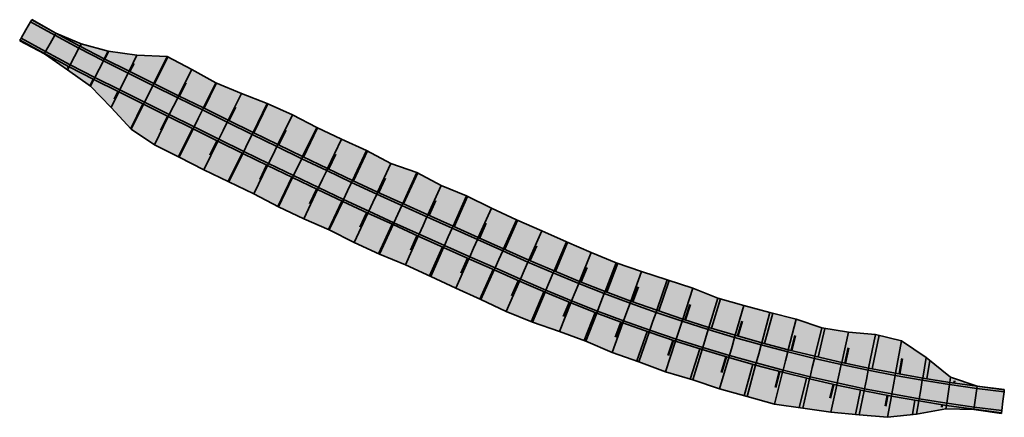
# Model space of a CAD drawing. Header units: metres. Extents: x 202823 to 203392, y 395713 to 395837.
# Tile 1 of 5: x 202823 to 203001, y 395765 to 395837. Entities that reach past the tile are written whole.
import ezdxf

# ---------------------------------------------------------------- set-up
doc = ezdxf.new("R2010")
doc.units = ezdxf.units.M
doc.layers.add('C3D-CORRIDOR', color=7, linetype='Continuous')
for name, color, linetype, lineweight in [('N-WA-GR-GRAS-V', 61, 'Continuous', 18), ('N-WA-GW-AFWERKEN_INZAAIEN-G', 60, 'Continuous', 35), ('N-WA-GW-DIJK_KRUIN_BINNEN-G', 90, 'Continuous', 35), ('N-WA-GW-DIJK_KRUIN_BUITEN-G', 90, 'Continuous', 35), ('N-WA-GW-DIJK_TEEN_BINNEN-G', 90, 'Continuous', 35), ('N-WA-GW-DIJK_TEEN_BUITEN-G', 90, 'Continuous', 35), ('N-WA-VH-VERHARDING_ASFALT-G', 252, 'Continuous', 35), ('N-WA-VH-VERHARDING_ASFALT-V', 252, 'Continuous', 18), ('N-WA-VH-VERHARDING_GRASBETONSTEEN-G', 102, 'Continuous', 35), ('N-WA-VH-VERHARDING_GRASBETONSTEEN-V', 75, 'Continuous', 18)]:
    doc.layers.add(name, color=color, linetype=linetype, lineweight=lineweight)

# ---------------------------------------------------------------- blocks, each defined once
blk = doc.blocks.new('*U104')
at = {"layer": 'N-WA-GR-GRAS-V', "linetype": 'Continuous', "lineweight": 18}
for points in [[(202825.27, 395837.2), (202829.61, 395834.78), (202834.2, 395832.85), (202839.07, 395831.49), (202844.25, 395830.76), (202849.73, 395830.56), (202854.15, 395828.22), (202858.54, 395825.8), (202863.15, 395823.86), (202867.81, 395822.03), (202872.34, 395820), (202876.75, 395817.73), (202881.22, 395815.59), (202885.76, 395813.57), (202890.14, 395811.23), (202894.84, 395809.59), (202899.22, 395807.24), (202903.82, 395805.34), (202908.31, 395803.14), (202912.84, 395801), (202917.39, 395799.01), (202921.85, 395797.05), (202926.31, 395795.09), (202930.83, 395793.28), (202935.43, 395791.66), (202940.06, 395790.16), (202944.71, 395788.7), (202949.24, 395786.89), (202953.93, 395785.56), (202958.63, 395784.29), (202963.34, 395783.05), (202967.98, 395781.51), (202972.8, 395780.7), (202977.69, 395780.31), (202982.42, 395779.16), (202986.84, 395776.12), (202991.27, 395772.61), (202996.05, 395770.99), (203000.97, 395770.34), (203000.97, 395770.32), (202996.04, 395770.94), (202991.12, 395771.64), (202986.22, 395772.42), (202981.33, 395773.28), (202976.46, 395774.23), (202971.6, 395775.25), (202966.76, 395776.36), (202961.94, 395777.55), (202957.14, 395778.81), (202952.36, 395780.16), (202947.6, 395781.59), (202942.87, 395783.09), (202938.17, 395784.68), (202933.49, 395786.34), (202928.84, 395788.08), (202924.22, 395789.9), (202919.63, 395791.79), (202915.07, 395793.76), (202910.51, 395795.79), (202905.94, 395797.83), (202901.38, 395799.87), (202896.82, 395801.91), (202892.28, 395803.97), (202887.74, 395806.05), (202883.22, 395808.16), (202878.71, 395810.28), (202874.2, 395812.44), (202869.71, 395814.61), (202865.23, 395816.8), (202860.76, 395819.02), (202856.27, 395821.24), (202851.79, 395823.46), (202847.31, 395825.68), (202842.83, 395827.9), (202838.37, 395830.12), (202833.96, 395832.4), (202829.59, 395834.75), (202825.25, 395837.17), (202825.27, 395837.2)], [(202823.17, 395833.52), (202827.57, 395831.06), (202832, 395828.68), (202836.48, 395826.37), (202840.97, 395824.13), (202845.45, 395821.92), (202849.93, 395819.7), (202854.41, 395817.48), (202858.89, 395815.26), (202863.38, 395813.04), (202867.87, 395810.83), (202872.38, 395808.65), (202876.91, 395806.49), (202881.44, 395804.35), (202885.98, 395802.24), (202890.53, 395800.15), (202895.1, 395798.08), (202899.67, 395796.03), (202904.23, 395793.99), (202908.8, 395791.96), (202913.37, 395789.92), (202917.99, 395787.92), (202922.65, 395786), (202927.33, 395784.16), (202932.05, 395782.39), (202936.79, 395780.71), (202941.57, 395779.1), (202946.36, 395777.57), (202951.19, 395776.13), (202956.03, 395774.76), (202960.9, 395773.48), (202965.79, 395772.27), (202970.7, 395771.15), (202975.62, 395770.11), (202980.57, 395769.15), (202985.53, 395768.28), (202990.5, 395767.49), (202995.48, 395766.78), (203000.48, 395766.15), (203000.46, 395766.03), (202995.48, 395766.77), (202990.4, 395766.86), (202985.13, 395765.91), (202979.86, 395765.33), (202974.74, 395765.76), (202969.62, 395766.25), (202964.54, 395766.99), (202959.43, 395767.7), (202954.48, 395769.07), (202949.54, 395770.48), (202944.67, 395772.09), (202939.76, 395773.58), (202934.95, 395775.38), (202930.09, 395777.02), (202925.39, 395779.1), (202920.58, 395780.86), (202915.7, 395782.5), (202910.97, 395784.48), (202906.42, 395786.63), (202901.85, 395788.66), (202897.33, 395790.79), (202892.77, 395792.91), (202888.09, 395794.79), (202883.53, 395796.95), (202879.02, 395799.19), (202874.4, 395801.21), (202869.85, 395803.38), (202865.38, 395805.71), (202860.85, 395807.92), (202856.33, 395810.08), (202851.88, 395812.37), (202847.41, 395814.6), (202843.23, 395817.43), (202839.58, 395821.34), (202835.87, 395825.16), (202831.71, 395828.13), (202827.54, 395831.01), (202823.08, 395833.35), (202823.17, 395833.52)]]:
    blk.add_hatch(color=61, dxfattribs=at).paths.add_polyline_path(points, flags=0)
at = {"layer": 'N-WA-VH-VERHARDING_ASFALT-V', "linetype": 'Continuous', "lineweight": 18}
for points in [[(202825.06, 395836.82), (202829.4, 395834.4), (202833.77, 395832.04), (202838.19, 395829.76), (202842.66, 395827.54), (202847.14, 395825.32), (202851.62, 395823.1), (202856.1, 395820.88), (202860.58, 395818.66), (202865.06, 395816.45), (202869.54, 395814.25), (202874.03, 395812.07), (202878.54, 395809.92), (202883.05, 395807.79), (202887.58, 395805.69), (202892.11, 395803.6), (202896.66, 395801.54), (202901.22, 395799.5), (202905.78, 395797.47), (202910.35, 395795.43), (202914.91, 395793.39), (202919.47, 395791.42), (202924.07, 395789.53), (202928.69, 395787.71), (202933.35, 395785.96), (202938.04, 395784.3), (202942.75, 395782.71), (202947.49, 395781.21), (202952.25, 395779.78), (202957.03, 395778.43), (202961.84, 395777.16), (202966.67, 395775.97), (202971.51, 395774.86), (202976.38, 395773.84), (202981.26, 395772.89), (202986.15, 395772.03), (202991.06, 395771.24), (202995.99, 395770.54), (203000.92, 395769.93), (203000.72, 395768.24), (202995.76, 395768.86), (202990.81, 395769.56), (202985.87, 395770.35), (202980.95, 395771.22), (202976.04, 395772.17), (202971.15, 395773.2), (202966.27, 395774.32), (202961.42, 395775.51), (202956.59, 395776.79), (202951.77, 395778.14), (202946.98, 395779.58), (202942.22, 395781.1), (202937.48, 395782.69), (202932.77, 395784.37), (202928.09, 395786.12), (202923.43, 395787.95), (202918.81, 395789.86), (202914.22, 395791.84), (202909.65, 395793.88), (202905.09, 395795.91), (202900.52, 395797.95), (202895.96, 395799.99), (202891.41, 395802.06), (202886.86, 395804.14), (202882.33, 395806.25), (202877.81, 395808.39), (202873.29, 395810.54), (202868.79, 395812.72), (202864.3, 395814.92), (202859.82, 395817.14), (202855.34, 395819.36), (202850.86, 395821.58), (202846.38, 395823.8), (202841.9, 395826.02), (202837.43, 395828.25), (202832.98, 395830.54), (202828.58, 395832.91), (202824.21, 395835.35), (202825.06, 395836.82)], [(202824.21, 395835.35), (202828.58, 395832.91), (202832.98, 395830.54), (202837.43, 395828.25), (202841.9, 395826.02), (202846.38, 395823.8), (202850.86, 395821.58), (202855.34, 395819.36), (202859.82, 395817.14), (202864.3, 395814.92), (202868.79, 395812.72), (202873.29, 395810.54), (202877.81, 395808.39), (202882.33, 395806.25), (202886.86, 395804.14), (202891.41, 395802.06), (202895.96, 395799.99), (202900.52, 395797.95), (202905.09, 395795.91), (202909.65, 395793.88), (202914.22, 395791.84), (202918.81, 395789.86), (202923.43, 395787.95), (202928.09, 395786.12), (202932.77, 395784.37), (202937.48, 395782.69), (202942.22, 395781.1), (202946.98, 395779.58), (202951.77, 395778.14), (202956.59, 395776.79), (202961.42, 395775.51), (202966.27, 395774.32), (202971.15, 395773.2), (202976.04, 395772.17), (202980.95, 395771.22), (202985.87, 395770.35), (202990.81, 395769.56), (202995.76, 395768.86), (203000.72, 395768.24), (203000.52, 395766.55), (202995.54, 395767.17), (202990.56, 395767.88), (202985.59, 395768.67), (202980.64, 395769.55), (202975.7, 395770.5), (202970.78, 395771.54), (202965.88, 395772.66), (202961, 395773.87), (202956.14, 395775.15), (202951.3, 395776.51), (202946.48, 395777.96), (202941.69, 395779.48), (202936.92, 395781.09), (202932.19, 395782.77), (202927.48, 395784.53), (202922.8, 395786.37), (202918.15, 395788.29), (202913.53, 395790.28), (202908.96, 395792.32), (202904.4, 395794.36), (202899.83, 395796.4), (202895.26, 395798.44), (202890.7, 395800.51), (202886.15, 395802.6), (202881.61, 395804.72), (202877.08, 395806.85), (202872.56, 395809.01), (202868.05, 395811.19), (202863.55, 395813.4), (202859.07, 395815.62), (202854.59, 395817.83), (202850.11, 395820.05), (202845.63, 395822.27), (202841.15, 395824.49), (202836.66, 395826.73), (202832.19, 395829.03), (202827.76, 395831.42), (202823.37, 395833.87), (202824.21, 395835.35)]]:
    blk.add_hatch(color=252, dxfattribs=at).paths.add_polyline_path(points, flags=0)
at = {"layer": 'N-WA-VH-VERHARDING_GRASBETONSTEEN-V', "linetype": 'Continuous', "lineweight": 18}
for points in [[(202825.25, 395837.17), (202829.59, 395834.75), (202833.96, 395832.4), (202838.37, 395830.12), (202842.83, 395827.9), (202847.31, 395825.68), (202851.79, 395823.46), (202856.27, 395821.24), (202860.76, 395819.02), (202865.23, 395816.8), (202869.71, 395814.61), (202874.2, 395812.44), (202878.71, 395810.28), (202883.22, 395808.16), (202887.74, 395806.05), (202892.28, 395803.97), (202896.82, 395801.91), (202901.38, 395799.87), (202905.94, 395797.83), (202910.51, 395795.79), (202915.07, 395793.76), (202919.63, 395791.79), (202924.22, 395789.9), (202928.84, 395788.08), (202933.49, 395786.34), (202938.17, 395784.68), (202942.87, 395783.09), (202947.6, 395781.59), (202952.36, 395780.16), (202957.14, 395778.81), (202961.94, 395777.55), (202966.76, 395776.36), (202971.6, 395775.25), (202976.46, 395774.23), (202981.33, 395773.28), (202986.22, 395772.42), (202991.12, 395771.64), (202996.04, 395770.94), (203000.97, 395770.32), (203000.92, 395769.93), (202995.99, 395770.54), (202991.06, 395771.24), (202986.15, 395772.03), (202981.26, 395772.89), (202976.38, 395773.84), (202971.51, 395774.86), (202966.67, 395775.97), (202961.84, 395777.16), (202957.03, 395778.43), (202952.25, 395779.78), (202947.49, 395781.21), (202942.75, 395782.71), (202938.04, 395784.3), (202933.35, 395785.96), (202928.69, 395787.71), (202924.07, 395789.53), (202919.47, 395791.42), (202914.91, 395793.39), (202910.35, 395795.43), (202905.78, 395797.47), (202901.22, 395799.5), (202896.66, 395801.54), (202892.11, 395803.6), (202887.58, 395805.69), (202883.05, 395807.79), (202878.54, 395809.92), (202874.03, 395812.07), (202869.54, 395814.25), (202865.06, 395816.45), (202860.58, 395818.66), (202856.1, 395820.88), (202851.62, 395823.1), (202847.14, 395825.32), (202842.66, 395827.54), (202838.19, 395829.76), (202833.77, 395832.04), (202829.4, 395834.4), (202825.06, 395836.82), (202825.25, 395837.17)], [(202823.37, 395833.87), (202827.76, 395831.42), (202832.19, 395829.03), (202836.66, 395826.73), (202841.15, 395824.49), (202845.63, 395822.27), (202850.11, 395820.05), (202854.59, 395817.83), (202859.07, 395815.62), (202863.55, 395813.4), (202868.05, 395811.19), (202872.56, 395809.01), (202877.08, 395806.85), (202881.61, 395804.72), (202886.15, 395802.6), (202890.7, 395800.51), (202895.26, 395798.44), (202899.83, 395796.4), (202904.4, 395794.36), (202908.96, 395792.32), (202913.53, 395790.28), (202918.15, 395788.29), (202922.8, 395786.37), (202927.48, 395784.53), (202932.19, 395782.77), (202936.92, 395781.09), (202941.69, 395779.48), (202946.48, 395777.96), (202951.3, 395776.51), (202956.14, 395775.15), (202961, 395773.87), (202965.88, 395772.66), (202970.78, 395771.54), (202975.7, 395770.5), (202980.64, 395769.55), (202985.59, 395768.67), (202990.56, 395767.88), (202995.54, 395767.17), (203000.52, 395766.55), (203000.48, 395766.15), (202995.48, 395766.78), (202990.5, 395767.49), (202985.53, 395768.28), (202980.57, 395769.15), (202975.62, 395770.11), (202970.7, 395771.15), (202965.79, 395772.27), (202960.9, 395773.48), (202956.03, 395774.76), (202951.19, 395776.13), (202946.36, 395777.57), (202941.57, 395779.1), (202936.79, 395780.71), (202932.05, 395782.39), (202927.33, 395784.16), (202922.65, 395786), (202917.99, 395787.92), (202913.37, 395789.92), (202908.8, 395791.96), (202904.23, 395793.99), (202899.67, 395796.03), (202895.1, 395798.08), (202890.53, 395800.15), (202885.98, 395802.24), (202881.44, 395804.35), (202876.91, 395806.49), (202872.38, 395808.65), (202867.87, 395810.83), (202863.38, 395813.04), (202858.89, 395815.26), (202854.41, 395817.48), (202849.93, 395819.7), (202845.45, 395821.92), (202840.97, 395824.13), (202836.48, 395826.37), (202832, 395828.68), (202827.57, 395831.06), (202823.17, 395833.52), (202823.37, 395833.87)]]:
    blk.add_hatch(color=75, dxfattribs=at).paths.add_polyline_path(points, flags=0)
at = {"layer": 'C3D-CORRIDOR', "color": 7, "linetype": 'Continuous', "lineweight": 50}
for p, q in [((202825.25, 395837.17, 14.06), (202825.26, 395837.18, 14.05)), ((202823.17, 395833.52, 14.06), (202823.13, 395833.44, 14.02)), ((202834.02, 395832.36, 14.06), (202834.15, 395832.6, 13.97)), ((202842.94, 395827.84, 14.05), (202843.67, 395829.3, 13.51)), ((202831.94, 395828.71, 14.06), (202831.8, 395828.44, 13.96)), ((202851.9, 395823.41, 14.05), (202853.08, 395825.78, 13.17)), ((202840.86, 395824.19, 14.05), (202840.18, 395822.81, 13.54)), ((202860.86, 395818.97, 14.05), (202862.07, 395821.39, 13.14)), ((202849.82, 395819.75, 14.05), (202848.56, 395817.21, 13.1)), ((202869.84, 395814.55, 14.04), (202871.15, 395817.24, 13.04)), ((202858.78, 395815.31, 14.05), (202857.5, 395812.72, 13.08)), ((202878.85, 395810.22, 14.04), (202880.11, 395812.87, 13.06)), ((202867.75, 395810.89, 14.04), (202866.5, 395808.33, 13.09)), ((202887.91, 395805.98, 14.03), (202889.11, 395808.57, 13.08)), ((202876.76, 395806.56, 14.04), (202875.51, 395803.92, 13.06)), ((202897, 395801.83, 14.03), (202898.21, 395804.5, 13.05)), ((202885.82, 395802.31, 14.03), (202884.6, 395799.67, 13.06)), ((202906.13, 395797.75, 14.02), (202907.32, 395800.4, 13.05)), ((202894.91, 395798.16, 14.03), (202893.75, 395795.57, 13.08)), ((202915.27, 395793.68, 14.02), (202916.42, 395796.3, 13.06)), ((202904.04, 395794.08, 14.02), (202902.86, 395791.41, 13.05)), ((202924.48, 395789.79, 14.01), (202925.53, 395792.39, 13.08)), ((202913.18, 395790.01, 14.02), (202911.97, 395787.29, 13.03)), ((202933.82, 395786.22, 14.01), (202934.79, 395788.89, 13.06)), ((202922.39, 395786.11, 14.01), (202921.35, 395783.53, 13.09)), ((202943.28, 395782.96, 14), (202944.19, 395785.75, 13.03)), ((202952.84, 395780.03, 14), (202953.62, 395782.73, 13.06)), ((202931.72, 395782.52, 14.01), (202930.74, 395779.84, 13.06)), ((202941.16, 395779.24, 14), (202940.26, 395776.49, 13.04)), ((202962.49, 395777.41, 13.99), (202963.18, 395780.14, 13.06)), ((202972.22, 395775.12, 13.99), (202972.82, 395777.88, 13.05)), ((202950.71, 395776.27, 14), (202949.89, 395773.46, 13.02)), ((202982.03, 395773.16, 13.99), (202982.53, 395775.95, 13.04)), ((202960.36, 395773.62, 13.99), (202959.61, 395770.74, 13)), ((202970.08, 395771.29, 13.99), (202969.53, 395768.82, 13.15)), ((202991.89, 395771.53, 13.98), (202991.95, 395771.94, 13.84)), ((202979.88, 395769.29, 13.99), (202979.51, 395767.34, 13.32)), ((202989.73, 395767.61, 13.98), (202989.67, 395767.16, 13.83)), ((202999.63, 395766.15, 14.01), (202999.64, 395766.2, 14))]:
    blk.add_line(p, q, dxfattribs=at)
at = {"layer": 'C3D-CORRIDOR', "color": 7, "linetype": 'Continuous', "lineweight": 35}
for p, q in [((202829.64, 395834.77, 14.07), (202829.62, 395834.73, 14.06)), ((202827.51, 395831.02, 14.08), (202827.54, 395831.08, 14.06)), ((202838.47, 395830.07, 14.06), (202839.18, 395831.48, 13.53)), ((202847.42, 395825.62, 14.05), (202849.84, 395830.5, 12.24)), ((202836.38, 395826.42, 14.06), (202835.78, 395825.23, 13.61)), ((202856.38, 395821.19, 14.05), (202858.65, 395825.76, 12.35)), ((202845.34, 395821.97, 14.05), (202843.14, 395817.52, 12.4)), ((202865.35, 395816.75, 14.04), (202867.93, 395821.98, 12.1)), ((202854.3, 395817.53, 14.05), (202851.77, 395812.42, 12.15)), ((202874.34, 395812.37, 14.04), (202876.88, 395817.67, 12.08)), ((202863.26, 395813.09, 14.04), (202860.74, 395807.98, 12.14)), ((202883.37, 395808.09, 14.03), (202885.9, 395813.49, 12.04)), ((202892.45, 395803.89, 14.03), (202895.01, 395809.5, 11.97)), ((202872.25, 395808.71, 14.04), (202869.72, 395803.45, 12.09)), ((202881.29, 395804.42, 14.03), (202878.86, 395799.26, 12.13)), ((202901.57, 395799.78, 14.02), (202904, 395805.25, 12.03)), ((202910.7, 395795.71, 14.02), (202913.03, 395800.92, 12.12)), ((202890.36, 395800.23, 14.03), (202887.92, 395794.87, 12.07)), ((202899.48, 395796.12, 14.02), (202897.14, 395790.88, 12.11)), ((202919.86, 395791.69, 14.02), (202922.07, 395796.95, 12.12)), ((202908.61, 395792.04, 14.02), (202906.23, 395786.71, 12.07)), ((202929.14, 395787.97, 14.01), (202931.13, 395793.18, 12.15)), ((202938.54, 395784.55, 14.01), (202940.43, 395790.05, 12.07)), ((202917.77, 395788.02, 14.02), (202915.47, 395782.6, 12.05)), ((202948.04, 395781.46, 14), (202949.68, 395786.77, 12.15)), ((202927.04, 395784.27, 14.01), (202925.09, 395779.21, 12.2)), ((202957.65, 395778.68, 14), (202959.13, 395784.16, 12.11)), ((202967.34, 395776.23, 13.99), (202968.56, 395781.41, 12.22)), ((202936.43, 395780.84, 14.01), (202934.58, 395775.51, 12.13)), ((202977.12, 395774.1, 13.99), (202978.33, 395780.16, 11.93)), ((202945.93, 395777.71, 14), (202944.22, 395772.23, 12.09)), ((202955.52, 395774.91, 14), (202953.96, 395769.22, 12.03)), ((202986.95, 395772.31, 13.98), (202987.5, 395775.6, 12.87)), ((202965.21, 395772.42, 13.99), (202963.93, 395767.07, 12.16)), ((202996.84, 395770.84, 13.98), (202996.85, 395770.88, 13.97)), ((202974.97, 395770.25, 13.99), (202974.06, 395765.82, 12.48)), ((202984.8, 395768.41, 13.98), (202984.36, 395765.83, 13.11)), ((202994.68, 395766.89, 13.98), (202994.67, 395766.78, 13.95))]:
    blk.add_line(p, q, dxfattribs=at)
at = {"layer": 'N-WA-GW-AFWERKEN_INZAAIEN-G', "color": 60, "linetype": 'Continuous', "lineweight": 35}
for p, q in [((202825.25, 395837.17, 14.06), (202825.27, 395837.2, 14.05)), ((202829.59, 395834.75, 14.06), (202829.61, 395834.78, 14.08)), ((202823.17, 395833.52, 14.06), (202823.08, 395833.35, 13.99)), ((202833.96, 395832.4, 14.06), (202834.2, 395832.85, 13.89)), ((202827.57, 395831.06, 14.06), (202827.54, 395831.01, 14.08)), ((202838.37, 395830.12, 14.06), (202839.07, 395831.49, 13.54)), ((202842.83, 395827.9, 14.05), (202844.25, 395830.76, 12.99)), ((202847.31, 395825.68, 14.05), (202849.73, 395830.56, 12.24)), ((202832, 395828.68, 14.06), (202831.71, 395828.13, 13.85)), ((202851.79, 395823.46, 14.05), (202854.15, 395828.22, 12.28)), ((202836.48, 395826.37, 14.06), (202835.87, 395825.16, 13.61)), ((202856.27, 395821.24, 14.05), (202858.54, 395825.8, 12.35)), ((202840.97, 395824.13, 14.05), (202839.58, 395821.34, 13.01)), ((202860.76, 395819.02, 14.05), (202863.15, 395823.86, 12.24)), ((202845.45, 395821.92, 14.05), (202843.23, 395817.43, 12.38)), ((202865.23, 395816.8, 14.04), (202867.81, 395822.03, 12.1)), ((202849.93, 395819.7, 14.05), (202847.41, 395814.6, 12.15)), ((202869.71, 395814.61, 14.04), (202872.34, 395820, 12.04)), ((202854.41, 395817.48, 14.05), (202851.88, 395812.37, 12.15)), ((202874.2, 395812.44, 14.04), (202876.75, 395817.73, 12.08)), ((202858.89, 395815.26, 14.05), (202856.33, 395810.08, 12.12)), ((202878.71, 395810.28, 14.04), (202881.22, 395815.59, 12.08)), ((202863.38, 395813.04, 14.04), (202860.85, 395807.92, 12.14)), ((202883.22, 395808.16, 14.03), (202885.76, 395813.57, 12.04)), ((202887.74, 395806.05, 14.03), (202890.14, 395811.23, 12.13)), ((202867.87, 395810.83, 14.04), (202865.38, 395805.71, 12.14)), ((202892.28, 395803.97, 14.03), (202894.84, 395809.59, 11.97)), ((202872.38, 395808.65, 14.04), (202869.85, 395803.38, 12.09)), ((202876.91, 395806.49, 14.04), (202874.4, 395801.21, 12.09)), ((202896.82, 395801.91, 14.03), (202899.22, 395807.24, 12.08)), ((202881.44, 395804.35, 14.03), (202879.02, 395799.19, 12.13)), ((202901.38, 395799.87, 14.02), (202903.82, 395805.34, 12.03)), ((202905.94, 395797.83, 14.02), (202908.31, 395803.14, 12.08)), ((202885.98, 395802.24, 14.03), (202883.53, 395796.95, 12.09)), ((202910.51, 395795.79, 14.02), (202912.84, 395801, 12.12)), ((202890.53, 395800.15, 14.03), (202888.09, 395794.79, 12.07)), ((202915.07, 395793.76, 14.02), (202917.39, 395799.01, 12.11)), ((202895.1, 395798.08, 14.03), (202892.77, 395792.91, 12.14)), ((202919.63, 395791.79, 14.02), (202921.85, 395797.05, 12.11)), ((202899.67, 395796.03, 14.02), (202897.33, 395790.79, 12.11)), ((202904.23, 395793.99, 14.02), (202901.85, 395788.66, 12.08)), ((202924.22, 395789.9, 14.01), (202926.31, 395795.09, 12.15)), ((202908.8, 395791.96, 14.02), (202906.42, 395786.63, 12.07)), ((202928.84, 395788.08, 14.01), (202930.83, 395793.28, 12.15)), ((202933.49, 395786.34, 14.01), (202935.43, 395791.66, 12.12)), ((202913.37, 395789.92, 14.02), (202910.97, 395784.48, 12.04)), ((202938.17, 395784.68, 14.01), (202940.06, 395790.16, 12.07)), ((202942.87, 395783.09, 14), (202944.71, 395788.7, 12.04)), ((202917.99, 395787.92, 14.02), (202915.7, 395782.5, 12.05)), ((202947.6, 395781.59, 14), (202949.24, 395786.89, 12.15)), ((202922.65, 395786, 14.01), (202920.58, 395780.86, 12.17)), ((202952.36, 395780.16, 14), (202953.93, 395785.56, 12.13)), ((202927.33, 395784.16, 14.01), (202925.39, 395779.1, 12.2)), ((202957.14, 395778.81, 14), (202958.63, 395784.29, 12.11)), ((202961.94, 395777.55, 13.99), (202963.34, 395783.05, 12.1)), ((202932.05, 395782.39, 14.01), (202930.09, 395777.02, 12.1)), ((202966.76, 395776.36, 13.99), (202967.98, 395781.51, 12.23)), ((202936.79, 395780.71, 14.01), (202934.95, 395775.38, 12.13)), ((202971.6, 395775.25, 13.99), (202972.8, 395780.7, 12.13)), ((202976.46, 395774.23, 13.99), (202977.69, 395780.31, 11.92)), ((202941.57, 395779.1, 14), (202939.76, 395773.58, 12.07)), ((202946.36, 395777.57, 14), (202944.67, 395772.09, 12.09)), ((202981.33, 395773.28, 13.99), (202982.42, 395779.16, 11.99)), ((202951.19, 395776.13, 14), (202949.54, 395770.48, 12.04)), ((202986.22, 395772.42, 13.98), (202986.84, 395776.12, 12.73)), ((202956.03, 395774.76, 14), (202954.48, 395769.07, 12.03)), ((202960.9, 395773.48, 13.99), (202959.43, 395767.7, 12.01)), ((202965.79, 395772.27, 13.99), (202964.54, 395766.99, 12.18)), ((202991.12, 395771.64, 13.98), (202991.27, 395772.61, 13.66)), ((202970.7, 395771.15, 13.99), (202969.62, 395766.25, 12.32)), ((202996.04, 395770.94, 13.98), (202996.05, 395770.99, 13.96)), ((203000.97, 395770.32, 13.98), (203000.97, 395770.34, 13.97)), ((202975.62, 395770.11, 13.99), (202974.74, 395765.76, 12.51)), ((202980.57, 395769.15, 13.99), (202979.86, 395765.33, 12.69)), ((202985.53, 395768.28, 13.98), (202985.13, 395765.91, 13.18)), ((202990.5, 395767.49, 13.98), (202990.4, 395766.86, 13.77)), ((202995.48, 395766.78, 13.98), (202995.48, 395766.77, 13.98)), ((203000.48, 395766.15, 13.98), (203000.46, 395766.03, 14.02))]:
    blk.add_line(p, q, dxfattribs=at)
at = {"layer": 'N-WA-GW-DIJK_KRUIN_BINNEN-G', "color": 90, "linetype": 'Continuous', "lineweight": 35}
for p, q in [((202823.17, 395833.52, 14.06), (202827.57, 395831.06, 14.06)), ((202823.37, 395833.87, 14.06), (202827.76, 395831.42, 14.06)), ((202827.57, 395831.06, 14.06), (202832, 395828.68, 14.06)), ((202827.76, 395831.42, 14.06), (202832.19, 395829.03, 14.06)), ((202832.19, 395829.03, 14.06), (202836.66, 395826.73, 14.06)), ((202832, 395828.68, 14.06), (202836.48, 395826.37, 14.06)), ((202836.48, 395826.37, 14.06), (202840.97, 395824.13, 14.05)), ((202836.66, 395826.73, 14.06), (202841.15, 395824.49, 14.05)), ((202840.97, 395824.13, 14.05), (202845.45, 395821.92, 14.05)), ((202841.15, 395824.49, 14.05), (202845.63, 395822.27, 14.05)), ((202845.45, 395821.92, 14.05), (202849.93, 395819.7, 14.05)), ((202845.63, 395822.27, 14.05), (202850.11, 395820.05, 14.05)), ((202849.93, 395819.7, 14.05), (202854.41, 395817.48, 14.05)), ((202850.11, 395820.05, 14.05), (202854.59, 395817.83, 14.05)), ((202854.41, 395817.48, 14.05), (202858.89, 395815.26, 14.05)), ((202854.59, 395817.83, 14.05), (202859.07, 395815.62, 14.05)), ((202858.89, 395815.26, 14.05), (202863.38, 395813.04, 14.04)), ((202859.07, 395815.62, 14.05), (202863.55, 395813.4, 14.04)), ((202863.38, 395813.04, 14.04), (202867.87, 395810.83, 14.04)), ((202863.55, 395813.4, 14.04), (202868.05, 395811.19, 14.04)), ((202868.05, 395811.19, 14.04), (202872.56, 395809.01, 14.04)), ((202867.87, 395810.83, 14.04), (202872.38, 395808.65, 14.04)), ((202872.38, 395808.65, 14.04), (202876.91, 395806.49, 14.04)), ((202872.56, 395809.01, 14.04), (202877.08, 395806.85, 14.04)), ((202876.91, 395806.49, 14.04), (202881.44, 395804.35, 14.03)), ((202877.08, 395806.85, 14.04), (202881.61, 395804.72, 14.03)), ((202881.44, 395804.35, 14.03), (202885.98, 395802.24, 14.03)), ((202881.61, 395804.72, 14.03), (202886.15, 395802.6, 14.03)), ((202886.15, 395802.6, 14.03), (202890.7, 395800.51, 14.03)), ((202885.98, 395802.24, 14.03), (202890.53, 395800.15, 14.03)), ((202890.7, 395800.51, 14.03), (202895.26, 395798.44, 14.03)), ((202890.53, 395800.15, 14.03), (202895.1, 395798.08, 14.03)), ((202895.1, 395798.08, 14.03), (202899.67, 395796.03, 14.02)), ((202895.26, 395798.44, 14.03), (202899.83, 395796.4, 14.02)), ((202899.67, 395796.03, 14.02), (202904.23, 395793.99, 14.02)), ((202899.83, 395796.4, 14.02), (202904.4, 395794.36, 14.02)), ((202904.23, 395793.99, 14.02), (202908.8, 395791.96, 14.02)), ((202904.4, 395794.36, 14.02), (202908.96, 395792.32, 14.02)), ((202908.8, 395791.96, 14.02), (202913.37, 395789.92, 14.02)), ((202908.96, 395792.32, 14.02), (202913.53, 395790.28, 14.02)), ((202913.37, 395789.92, 14.02), (202917.99, 395787.92, 14.02)), ((202913.53, 395790.28, 14.02), (202918.15, 395788.29, 14.02)), ((202918.15, 395788.29, 14.02), (202922.8, 395786.37, 14.01)), ((202917.99, 395787.92, 14.02), (202922.65, 395786, 14.01)), ((202922.8, 395786.37, 14.01), (202927.48, 395784.53, 14.01)), ((202922.65, 395786, 14.01), (202927.33, 395784.16, 14.01)), ((202927.48, 395784.53, 14.01), (202932.19, 395782.77, 14.01)), ((202927.33, 395784.16, 14.01), (202932.05, 395782.39, 14.01)), ((202932.19, 395782.77, 14.01), (202936.92, 395781.09, 14.01)), ((202932.05, 395782.39, 14.01), (202936.79, 395780.71, 14.01)), ((202936.92, 395781.09, 14.01), (202941.69, 395779.48, 14)), ((202936.79, 395780.71, 14.01), (202941.57, 395779.1, 14)), ((202941.69, 395779.48, 14), (202946.48, 395777.96, 14)), ((202941.57, 395779.1, 14), (202946.36, 395777.57, 14)), ((202946.36, 395777.57, 14), (202951.19, 395776.13, 14)), ((202946.48, 395777.96, 14), (202951.3, 395776.51, 14)), ((202951.19, 395776.13, 14), (202956.03, 395774.76, 14)), ((202951.3, 395776.51, 14), (202956.14, 395775.15, 14)), ((202956.03, 395774.76, 14), (202960.9, 395773.48, 13.99)), ((202956.14, 395775.15, 14), (202961, 395773.87, 13.99)), ((202961, 395773.87, 13.99), (202965.88, 395772.66, 13.99)), ((202960.9, 395773.48, 13.99), (202965.79, 395772.27, 13.99)), ((202965.79, 395772.27, 13.99), (202970.7, 395771.15, 13.99)), ((202965.88, 395772.66, 13.99), (202970.78, 395771.54, 13.99)), ((202970.7, 395771.15, 13.99), (202975.62, 395770.11, 13.99)), ((202970.78, 395771.54, 13.99), (202975.7, 395770.5, 13.99)), ((202975.7, 395770.5, 13.99), (202980.64, 395769.55, 13.99)), ((202975.62, 395770.11, 13.99), (202980.57, 395769.15, 13.99)), ((202980.57, 395769.15, 13.99), (202985.53, 395768.28, 13.98)), ((202980.64, 395769.55, 13.99), (202985.59, 395768.67, 13.98)), ((202985.59, 395768.67, 13.98), (202990.56, 395767.88, 13.98)), ((202985.53, 395768.28, 13.98), (202990.5, 395767.49, 13.98)), ((202990.5, 395767.49, 13.98), (202995.48, 395766.78, 13.98)), ((202990.56, 395767.88, 13.98), (202995.54, 395767.17, 13.98)), ((202995.48, 395766.78, 13.98), (203000.48, 395766.15, 13.98)), ((202995.54, 395767.17, 13.98), (203000.52, 395766.55, 13.98))]:
    blk.add_line(p, q, dxfattribs=at)
at = {"layer": 'N-WA-GW-DIJK_KRUIN_BUITEN-G', "color": 90, "linetype": 'Continuous', "lineweight": 35}
for p, q in [((202825.06, 395836.82, 14.06), (202829.4, 395834.4, 14.06)), ((202825.25, 395837.17, 14.06), (202829.59, 395834.75, 14.06)), ((202829.4, 395834.4, 14.06), (202833.77, 395832.04, 14.06)), ((202829.59, 395834.75, 14.06), (202833.96, 395832.4, 14.06)), ((202833.77, 395832.04, 14.06), (202838.19, 395829.76, 14.06)), ((202833.96, 395832.4, 14.06), (202838.37, 395830.12, 14.06)), ((202838.19, 395829.76, 14.06), (202842.66, 395827.54, 14.05)), ((202838.37, 395830.12, 14.06), (202842.83, 395827.9, 14.05)), ((202842.66, 395827.54, 14.05), (202847.14, 395825.32, 14.05)), ((202842.83, 395827.9, 14.05), (202847.31, 395825.68, 14.05)), ((202847.31, 395825.68, 14.05), (202851.79, 395823.46, 14.05)), ((202847.14, 395825.32, 14.05), (202851.62, 395823.1, 14.05)), ((202851.62, 395823.1, 14.05), (202856.1, 395820.88, 14.05)), ((202851.79, 395823.46, 14.05), (202856.27, 395821.24, 14.05)), ((202856.1, 395820.88, 14.05), (202860.58, 395818.66, 14.05)), ((202856.27, 395821.24, 14.05), (202860.76, 395819.02, 14.05)), ((202860.58, 395818.66, 14.05), (202865.06, 395816.45, 14.04)), ((202860.76, 395819.02, 14.05), (202865.23, 395816.8, 14.04)), ((202865.23, 395816.8, 14.04), (202869.71, 395814.61, 14.04)), ((202865.06, 395816.45, 14.04), (202869.54, 395814.25, 14.04)), ((202869.54, 395814.25, 14.04), (202874.03, 395812.07, 14.04)), ((202869.71, 395814.61, 14.04), (202874.2, 395812.44, 14.04)), ((202874.03, 395812.07, 14.04), (202878.54, 395809.92, 14.04)), ((202874.2, 395812.44, 14.04), (202878.71, 395810.28, 14.04)), ((202878.54, 395809.92, 14.04), (202883.05, 395807.79, 14.03)), ((202878.71, 395810.28, 14.04), (202883.22, 395808.16, 14.03)), ((202883.05, 395807.79, 14.03), (202887.58, 395805.69, 14.03)), ((202883.22, 395808.16, 14.03), (202887.74, 395806.05, 14.03)), ((202887.74, 395806.05, 14.03), (202892.28, 395803.97, 14.03)), ((202887.58, 395805.69, 14.03), (202892.11, 395803.6, 14.03)), ((202892.11, 395803.6, 14.03), (202896.66, 395801.54, 14.03)), ((202892.28, 395803.97, 14.03), (202896.82, 395801.91, 14.03)), ((202896.66, 395801.54, 14.03), (202901.22, 395799.5, 14.02)), ((202896.82, 395801.91, 14.03), (202901.38, 395799.87, 14.02)), ((202901.22, 395799.5, 14.02), (202905.78, 395797.47, 14.02)), ((202901.38, 395799.87, 14.02), (202905.94, 395797.83, 14.02)), ((202905.78, 395797.47, 14.02), (202910.35, 395795.43, 14.02)), ((202905.94, 395797.83, 14.02), (202910.51, 395795.79, 14.02)), ((202910.35, 395795.43, 14.02), (202914.91, 395793.39, 14.02)), ((202910.51, 395795.79, 14.02), (202915.07, 395793.76, 14.02)), ((202914.91, 395793.39, 14.02), (202919.47, 395791.42, 14.02)), ((202915.07, 395793.76, 14.02), (202919.63, 395791.79, 14.02)), ((202919.63, 395791.79, 14.02), (202924.22, 395789.9, 14.01)), ((202919.47, 395791.42, 14.02), (202924.07, 395789.53, 14.01)), ((202924.22, 395789.9, 14.01), (202928.84, 395788.08, 14.01)), ((202924.07, 395789.53, 14.01), (202928.69, 395787.71, 14.01)), ((202928.84, 395788.08, 14.01), (202933.49, 395786.34, 14.01)), ((202928.69, 395787.71, 14.01), (202933.35, 395785.96, 14.01)), ((202933.49, 395786.34, 14.01), (202938.17, 395784.68, 14.01)), ((202933.35, 395785.96, 14.01), (202938.04, 395784.3, 14.01)), ((202938.17, 395784.68, 14.01), (202942.87, 395783.09, 14)), ((202938.04, 395784.3, 14.01), (202942.75, 395782.71, 14)), ((202942.87, 395783.09, 14), (202947.6, 395781.59, 14)), ((202942.75, 395782.71, 14), (202947.49, 395781.21, 14)), ((202947.49, 395781.21, 14), (202952.25, 395779.78, 14)), ((202947.6, 395781.59, 14), (202952.36, 395780.16, 14)), ((202952.25, 395779.78, 14), (202957.03, 395778.43, 14)), ((202952.36, 395780.16, 14), (202957.14, 395778.81, 14)), ((202957.03, 395778.43, 14), (202961.84, 395777.16, 13.99)), ((202957.14, 395778.81, 14), (202961.94, 395777.55, 13.99)), ((202961.94, 395777.55, 13.99), (202966.76, 395776.36, 13.99)), ((202961.84, 395777.16, 13.99), (202966.67, 395775.97, 13.99)), ((202966.67, 395775.97, 13.99), (202971.51, 395774.86, 13.99)), ((202966.76, 395776.36, 13.99), (202971.6, 395775.25, 13.99)), ((202971.51, 395774.86, 13.99), (202976.38, 395773.84, 13.99)), ((202971.6, 395775.25, 13.99), (202976.46, 395774.23, 13.99)), ((202976.38, 395773.84, 13.99), (202981.26, 395772.89, 13.99)), ((202976.46, 395774.23, 13.99), (202981.33, 395773.28, 13.99)), ((202981.26, 395772.89, 13.99), (202986.15, 395772.03, 13.98)), ((202981.33, 395773.28, 13.99), (202986.22, 395772.42, 13.98)), ((202986.22, 395772.42, 13.98), (202991.12, 395771.64, 13.98)), ((202986.15, 395772.03, 13.98), (202991.06, 395771.24, 13.98)), ((202991.06, 395771.24, 13.98), (202995.99, 395770.54, 13.98)), ((202991.12, 395771.64, 13.98), (202996.04, 395770.94, 13.98)), ((202995.99, 395770.54, 13.98), (203000.92, 395769.93, 13.98)), ((202996.04, 395770.94, 13.98), (203000.97, 395770.32, 13.98))]:
    blk.add_line(p, q, dxfattribs=at)
at = {"layer": 'N-WA-GW-DIJK_TEEN_BINNEN-G', "color": 90, "linetype": 'Continuous', "lineweight": 35}
for p, q in [((202823.08, 395833.35, 13.99), (202827.54, 395831.01, 14.08)), ((202827.54, 395831.01, 14.08), (202831.71, 395828.13, 13.85)), ((202831.71, 395828.13, 13.85), (202835.87, 395825.16, 13.61)), ((202835.87, 395825.16, 13.61), (202839.58, 395821.34, 13.01)), ((202839.58, 395821.34, 13.01), (202843.23, 395817.43, 12.38)), ((202843.23, 395817.43, 12.38), (202847.41, 395814.6, 12.15)), ((202847.41, 395814.6, 12.15), (202851.88, 395812.37, 12.15)), ((202851.88, 395812.37, 12.15), (202856.33, 395810.08, 12.12)), ((202856.33, 395810.08, 12.12), (202860.85, 395807.92, 12.14)), ((202860.85, 395807.92, 12.14), (202865.38, 395805.71, 12.14)), ((202865.38, 395805.71, 12.14), (202869.85, 395803.38, 12.09)), ((202869.85, 395803.38, 12.09), (202874.4, 395801.21, 12.09)), ((202874.4, 395801.21, 12.09), (202879.02, 395799.19, 12.13)), ((202879.02, 395799.19, 12.13), (202883.53, 395796.95, 12.09)), ((202883.53, 395796.95, 12.09), (202888.09, 395794.79, 12.07)), ((202888.09, 395794.79, 12.07), (202892.77, 395792.91, 12.14)), ((202892.77, 395792.91, 12.14), (202897.33, 395790.79, 12.11)), ((202897.33, 395790.79, 12.11), (202901.85, 395788.66, 12.08)), ((202901.85, 395788.66, 12.08), (202906.42, 395786.63, 12.07)), ((202906.42, 395786.63, 12.07), (202910.97, 395784.48, 12.04)), ((202910.97, 395784.48, 12.04), (202915.7, 395782.5, 12.05)), ((202915.7, 395782.5, 12.05), (202920.58, 395780.86, 12.17)), ((202920.58, 395780.86, 12.17), (202925.39, 395779.1, 12.2)), ((202925.39, 395779.1, 12.2), (202930.09, 395777.02, 12.1)), ((202930.09, 395777.02, 12.1), (202934.95, 395775.38, 12.13)), ((202934.95, 395775.38, 12.13), (202939.76, 395773.58, 12.07)), ((202939.76, 395773.58, 12.07), (202944.67, 395772.09, 12.09)), ((202944.67, 395772.09, 12.09), (202949.54, 395770.48, 12.04)), ((202949.54, 395770.48, 12.04), (202954.48, 395769.07, 12.03)), ((202954.48, 395769.07, 12.03), (202959.43, 395767.7, 12.01)), ((202959.43, 395767.7, 12.01), (202964.54, 395766.99, 12.18)), ((202964.54, 395766.99, 12.18), (202969.62, 395766.25, 12.32)), ((202985.13, 395765.91, 13.18), (202990.4, 395766.86, 13.77)), ((202990.4, 395766.86, 13.77), (202995.48, 395766.77, 13.98)), ((202995.48, 395766.77, 13.98), (203000.46, 395766.03, 14.02)), ((202969.62, 395766.25, 12.32), (202974.74, 395765.76, 12.51)), ((202974.74, 395765.76, 12.51), (202979.86, 395765.33, 12.69)), ((202979.86, 395765.33, 12.69), (202985.13, 395765.91, 13.18))]:
    blk.add_line(p, q, dxfattribs=at)
at = {"layer": 'N-WA-GW-DIJK_TEEN_BUITEN-G', "color": 90, "linetype": 'Continuous', "lineweight": 35}
for p, q in [((202825.27, 395837.2, 14.05), (202829.61, 395834.78, 14.08)), ((202829.61, 395834.78, 14.08), (202834.2, 395832.85, 13.89)), ((202834.2, 395832.85, 13.89), (202839.07, 395831.49, 13.54)), ((202839.07, 395831.49, 13.54), (202844.25, 395830.76, 12.99)), ((202844.25, 395830.76, 12.99), (202849.73, 395830.56, 12.24)), ((202849.73, 395830.56, 12.24), (202854.15, 395828.22, 12.28)), ((202854.15, 395828.22, 12.28), (202858.54, 395825.8, 12.35)), ((202858.54, 395825.8, 12.35), (202863.15, 395823.86, 12.24)), ((202863.15, 395823.86, 12.24), (202867.81, 395822.03, 12.1)), ((202867.81, 395822.03, 12.1), (202872.34, 395820, 12.04)), ((202872.34, 395820, 12.04), (202876.75, 395817.73, 12.08)), ((202876.75, 395817.73, 12.08), (202881.22, 395815.59, 12.08)), ((202881.22, 395815.59, 12.08), (202885.76, 395813.57, 12.04)), ((202885.76, 395813.57, 12.04), (202890.14, 395811.23, 12.13)), ((202890.14, 395811.23, 12.13), (202894.84, 395809.59, 11.97)), ((202894.84, 395809.59, 11.97), (202899.22, 395807.24, 12.08)), ((202899.22, 395807.24, 12.08), (202903.82, 395805.34, 12.03)), ((202903.82, 395805.34, 12.03), (202908.31, 395803.14, 12.08)), ((202908.31, 395803.14, 12.08), (202912.84, 395801, 12.12)), ((202912.84, 395801, 12.12), (202917.39, 395799.01, 12.11)), ((202917.39, 395799.01, 12.11), (202921.85, 395797.05, 12.11)), ((202921.85, 395797.05, 12.11), (202926.31, 395795.09, 12.15)), ((202926.31, 395795.09, 12.15), (202930.83, 395793.28, 12.15)), ((202930.83, 395793.28, 12.15), (202935.43, 395791.66, 12.12)), ((202935.43, 395791.66, 12.12), (202940.06, 395790.16, 12.07)), ((202940.06, 395790.16, 12.07), (202944.71, 395788.7, 12.04)), ((202944.71, 395788.7, 12.04), (202949.24, 395786.89, 12.15)), ((202949.24, 395786.89, 12.15), (202953.93, 395785.56, 12.13)), ((202953.93, 395785.56, 12.13), (202958.63, 395784.29, 12.11)), ((202958.63, 395784.29, 12.11), (202963.34, 395783.05, 12.1)), ((202963.34, 395783.05, 12.1), (202967.98, 395781.51, 12.23)), ((202967.98, 395781.51, 12.23), (202972.8, 395780.7, 12.13)), ((202972.8, 395780.7, 12.13), (202977.69, 395780.31, 11.92)), ((202977.69, 395780.31, 11.92), (202982.42, 395779.16, 11.99)), ((202982.42, 395779.16, 11.99), (202986.84, 395776.12, 12.73)), ((202986.84, 395776.12, 12.73), (202991.27, 395772.61, 13.66)), ((202991.27, 395772.61, 13.66), (202996.05, 395770.99, 13.96)), ((202996.05, 395770.99, 13.96), (203000.97, 395770.34, 13.97))]:
    blk.add_line(p, q, dxfattribs=at)
at = {"layer": 'N-WA-VH-VERHARDING_ASFALT-G', "color": 252, "linetype": 'Continuous', "lineweight": 35}
for p, q in [((202824.21, 395835.35, 14.06), (202825.06, 395836.82, 14.06)), ((202824.21, 395835.35, 14.06), (202823.37, 395833.87, 14.06)), ((202828.58, 395832.91, 14.06), (202829.4, 395834.4, 14.06)), ((202828.58, 395832.91, 14.06), (202827.76, 395831.42, 14.06)), ((202832.98, 395830.54, 14.06), (202833.77, 395832.04, 14.06)), ((202832.98, 395830.54, 14.06), (202832.19, 395829.03, 14.06)), ((202837.43, 395828.25, 14.06), (202838.19, 395829.76, 14.06)), ((202837.43, 395828.25, 14.06), (202836.66, 395826.73, 14.06)), ((202841.9, 395826.02, 14.05), (202842.66, 395827.54, 14.05)), ((202841.9, 395826.02, 14.05), (202841.15, 395824.49, 14.05)), ((202846.38, 395823.8, 14.05), (202845.63, 395822.27, 14.05)), ((202846.38, 395823.8, 14.05), (202847.14, 395825.32, 14.05)), ((202850.86, 395821.58, 14.05), (202851.62, 395823.1, 14.05)), ((202850.86, 395821.58, 14.05), (202850.11, 395820.05, 14.05)), ((202855.34, 395819.36, 14.05), (202856.1, 395820.88, 14.05)), ((202855.34, 395819.36, 14.05), (202854.59, 395817.83, 14.05)), ((202859.82, 395817.14, 14.05), (202860.58, 395818.66, 14.05)), ((202859.82, 395817.14, 14.05), (202859.07, 395815.62, 14.05)), ((202864.3, 395814.92, 14.04), (202863.55, 395813.4, 14.04)), ((202864.3, 395814.92, 14.04), (202865.06, 395816.45, 14.04)), ((202868.79, 395812.72, 14.04), (202869.54, 395814.25, 14.04)), ((202868.79, 395812.72, 14.04), (202868.05, 395811.19, 14.04)), ((202873.29, 395810.54, 14.04), (202874.03, 395812.07, 14.04)), ((202873.29, 395810.54, 14.04), (202872.56, 395809.01, 14.04)), ((202877.81, 395808.39, 14.04), (202878.54, 395809.92, 14.04)), ((202877.81, 395808.39, 14.04), (202877.08, 395806.85, 14.04)), ((202882.33, 395806.25, 14.03), (202883.05, 395807.79, 14.03)), ((202882.33, 395806.25, 14.03), (202881.61, 395804.72, 14.03)), ((202886.86, 395804.14, 14.03), (202886.15, 395802.6, 14.03)), ((202886.86, 395804.14, 14.03), (202887.58, 395805.69, 14.03)), ((202891.41, 395802.06, 14.03), (202892.11, 395803.6, 14.03)), ((202891.41, 395802.06, 14.03), (202890.7, 395800.51, 14.03)), ((202895.96, 395799.99, 14.03), (202896.66, 395801.54, 14.03)), ((202895.96, 395799.99, 14.03), (202895.26, 395798.44, 14.03)), ((202900.52, 395797.95, 14.02), (202901.22, 395799.5, 14.02)), ((202900.52, 395797.95, 14.02), (202899.83, 395796.4, 14.02)), ((202905.09, 395795.91, 14.02), (202905.78, 395797.47, 14.02)), ((202905.09, 395795.91, 14.02), (202904.4, 395794.36, 14.02)), ((202909.65, 395793.88, 14.02), (202910.35, 395795.43, 14.02)), ((202909.65, 395793.88, 14.02), (202908.96, 395792.32, 14.02)), ((202914.22, 395791.84, 14.02), (202914.91, 395793.39, 14.02)), ((202914.22, 395791.84, 14.02), (202913.53, 395790.28, 14.02)), ((202918.81, 395789.86, 14.02), (202918.15, 395788.29, 14.02)), ((202918.81, 395789.86, 14.02), (202919.47, 395791.42, 14.02)), ((202923.43, 395787.95, 14.01), (202924.07, 395789.53, 14.01)), ((202923.43, 395787.95, 14.01), (202922.8, 395786.37, 14.01)), ((202928.09, 395786.12, 14.01), (202928.69, 395787.71, 14.01)), ((202928.09, 395786.12, 14.01), (202927.48, 395784.53, 14.01)), ((202932.77, 395784.37, 14.01), (202933.35, 395785.96, 14.01)), ((202932.77, 395784.37, 14.01), (202932.19, 395782.77, 14.01)), ((202937.48, 395782.69, 14.01), (202938.04, 395784.3, 14.01)), ((202937.48, 395782.69, 14.01), (202936.92, 395781.09, 14.01)), ((202942.22, 395781.1, 14), (202941.69, 395779.48, 14)), ((202942.22, 395781.1, 14), (202942.75, 395782.71, 14)), ((202946.98, 395779.58, 14), (202947.49, 395781.21, 14)), ((202946.98, 395779.58, 14), (202946.48, 395777.96, 14)), ((202951.77, 395778.14, 14), (202952.25, 395779.78, 14)), ((202951.77, 395778.14, 14), (202951.3, 395776.51, 14)), ((202956.59, 395776.79, 14), (202957.03, 395778.43, 14)), ((202956.59, 395776.79, 14), (202956.14, 395775.15, 14)), ((202961.42, 395775.51, 13.99), (202961.84, 395777.16, 13.99)), ((202966.27, 395774.32, 13.99), (202966.67, 395775.97, 13.99)), ((202961.42, 395775.51, 13.99), (202961, 395773.87, 13.99)), ((202966.27, 395774.32, 13.99), (202965.88, 395772.66, 13.99)), ((202971.15, 395773.2, 13.99), (202971.51, 395774.86, 13.99)), ((202976.04, 395772.17, 13.99), (202976.38, 395773.84, 13.99)), ((202971.15, 395773.2, 13.99), (202970.78, 395771.54, 13.99)), ((202976.04, 395772.17, 13.99), (202975.7, 395770.5, 13.99)), ((202980.95, 395771.22, 13.99), (202981.26, 395772.89, 13.99)), ((202980.95, 395771.22, 13.99), (202980.64, 395769.55, 13.99)), ((202985.87, 395770.35, 13.98), (202985.59, 395768.67, 13.98)), ((202985.87, 395770.35, 13.98), (202986.15, 395772.03, 13.98)), ((202990.81, 395769.56, 13.98), (202991.06, 395771.24, 13.98)), ((202995.76, 395768.86, 13.98), (202995.99, 395770.54, 13.98)), ((202990.81, 395769.56, 13.98), (202990.56, 395767.88, 13.98)), ((202995.76, 395768.86, 13.98), (202995.54, 395767.17, 13.98)), ((203000.72, 395768.24, 13.98), (203000.92, 395769.93, 13.98)), ((203000.72, 395768.24, 13.98), (203000.52, 395766.55, 13.98))]:
    blk.add_line(p, q, dxfattribs=at)
at = {"layer": 'N-WA-VH-VERHARDING_GRASBETONSTEEN-G', "color": 102, "linetype": 'Continuous', "lineweight": 35}
for p, q in [((202825.06, 395836.82, 14.06), (202825.25, 395837.17, 14.06)), ((202829.4, 395834.4, 14.06), (202829.59, 395834.75, 14.06)), ((202823.37, 395833.87, 14.06), (202823.17, 395833.52, 14.06)), ((202827.76, 395831.42, 14.06), (202827.57, 395831.06, 14.06)), ((202833.77, 395832.04, 14.06), (202833.96, 395832.4, 14.06)), ((202832.19, 395829.03, 14.06), (202832, 395828.68, 14.06)), ((202838.19, 395829.76, 14.06), (202838.37, 395830.12, 14.06)), ((202842.66, 395827.54, 14.05), (202842.83, 395827.9, 14.05)), ((202836.66, 395826.73, 14.06), (202836.48, 395826.37, 14.06)), ((202847.14, 395825.32, 14.05), (202847.31, 395825.68, 14.05)), ((202841.15, 395824.49, 14.05), (202840.97, 395824.13, 14.05)), ((202845.63, 395822.27, 14.05), (202845.45, 395821.92, 14.05)), ((202851.62, 395823.1, 14.05), (202851.79, 395823.46, 14.05)), ((202856.1, 395820.88, 14.05), (202856.27, 395821.24, 14.05)), ((202850.11, 395820.05, 14.05), (202849.93, 395819.7, 14.05)), ((202860.58, 395818.66, 14.05), (202860.76, 395819.02, 14.05)), ((202854.59, 395817.83, 14.05), (202854.41, 395817.48, 14.05)), ((202865.06, 395816.45, 14.04), (202865.23, 395816.8, 14.04)), ((202859.07, 395815.62, 14.05), (202858.89, 395815.26, 14.05)), ((202863.55, 395813.4, 14.04), (202863.38, 395813.04, 14.04)), ((202869.54, 395814.25, 14.04), (202869.71, 395814.61, 14.04)), ((202868.05, 395811.19, 14.04), (202867.87, 395810.83, 14.04)), ((202874.03, 395812.07, 14.04), (202874.2, 395812.44, 14.04)), ((202878.54, 395809.92, 14.04), (202878.71, 395810.28, 14.04)), ((202872.56, 395809.01, 14.04), (202872.38, 395808.65, 14.04)), ((202883.05, 395807.79, 14.03), (202883.22, 395808.16, 14.03)), ((202877.08, 395806.85, 14.04), (202876.91, 395806.49, 14.04)), ((202887.58, 395805.69, 14.03), (202887.74, 395806.05, 14.03)), ((202881.61, 395804.72, 14.03), (202881.44, 395804.35, 14.03)), ((202886.15, 395802.6, 14.03), (202885.98, 395802.24, 14.03)), ((202892.11, 395803.6, 14.03), (202892.28, 395803.97, 14.03)), ((202890.7, 395800.51, 14.03), (202890.53, 395800.15, 14.03)), ((202896.66, 395801.54, 14.03), (202896.82, 395801.91, 14.03)), ((202901.22, 395799.5, 14.02), (202901.38, 395799.87, 14.02)), ((202895.26, 395798.44, 14.03), (202895.1, 395798.08, 14.03)), ((202905.78, 395797.47, 14.02), (202905.94, 395797.83, 14.02)), ((202899.83, 395796.4, 14.02), (202899.67, 395796.03, 14.02)), ((202910.35, 395795.43, 14.02), (202910.51, 395795.79, 14.02)), ((202904.4, 395794.36, 14.02), (202904.23, 395793.99, 14.02)), ((202914.91, 395793.39, 14.02), (202915.07, 395793.76, 14.02)), ((202908.96, 395792.32, 14.02), (202908.8, 395791.96, 14.02)), ((202919.47, 395791.42, 14.02), (202919.63, 395791.79, 14.02)), ((202913.53, 395790.28, 14.02), (202913.37, 395789.92, 14.02)), ((202924.07, 395789.53, 14.01), (202924.22, 395789.9, 14.01)), ((202918.15, 395788.29, 14.02), (202917.99, 395787.92, 14.02)), ((202928.69, 395787.71, 14.01), (202928.84, 395788.08, 14.01)), ((202922.8, 395786.37, 14.01), (202922.65, 395786, 14.01)), ((202933.35, 395785.96, 14.01), (202933.49, 395786.34, 14.01)), ((202927.48, 395784.53, 14.01), (202927.33, 395784.16, 14.01)), ((202938.04, 395784.3, 14.01), (202938.17, 395784.68, 14.01)), ((202932.19, 395782.77, 14.01), (202932.05, 395782.39, 14.01)), ((202942.75, 395782.71, 14), (202942.87, 395783.09, 14)), ((202936.92, 395781.09, 14.01), (202936.79, 395780.71, 14.01)), ((202947.49, 395781.21, 14), (202947.6, 395781.59, 14)), ((202941.69, 395779.48, 14), (202941.57, 395779.1, 14)), ((202952.25, 395779.78, 14), (202952.36, 395780.16, 14)), ((202946.48, 395777.96, 14), (202946.36, 395777.57, 14)), ((202957.03, 395778.43, 14), (202957.14, 395778.81, 14)), ((202961.84, 395777.16, 13.99), (202961.94, 395777.55, 13.99)), ((202951.3, 395776.51, 14), (202951.19, 395776.13, 14)), ((202966.67, 395775.97, 13.99), (202966.76, 395776.36, 13.99)), ((202956.14, 395775.15, 14), (202956.03, 395774.76, 14)), ((202961, 395773.87, 13.99), (202960.9, 395773.48, 13.99)), ((202971.51, 395774.86, 13.99), (202971.6, 395775.25, 13.99)), ((202976.38, 395773.84, 13.99), (202976.46, 395774.23, 13.99)), ((202965.88, 395772.66, 13.99), (202965.79, 395772.27, 13.99)), ((202981.26, 395772.89, 13.99), (202981.33, 395773.28, 13.99)), ((202986.15, 395772.03, 13.98), (202986.22, 395772.42, 13.98)), ((202970.78, 395771.54, 13.99), (202970.7, 395771.15, 13.99)), ((202975.7, 395770.5, 13.99), (202975.62, 395770.11, 13.99)), ((202991.06, 395771.24, 13.98), (202991.12, 395771.64, 13.98)), ((202995.99, 395770.54, 13.98), (202996.04, 395770.94, 13.98)), ((203000.92, 395769.93, 13.98), (203000.97, 395770.32, 13.98)), ((202980.64, 395769.55, 13.99), (202980.57, 395769.15, 13.99)), ((202985.59, 395768.67, 13.98), (202985.53, 395768.28, 13.98)), ((202990.56, 395767.88, 13.98), (202990.5, 395767.49, 13.98)), ((202995.54, 395767.17, 13.98), (202995.48, 395766.78, 13.98)), ((203000.52, 395766.55, 13.98), (203000.48, 395766.15, 13.98))]:
    blk.add_line(p, q, dxfattribs=at)

msp = doc.modelspace()

# ---------------------------------------------------------------- block references
at = {"layer": 'C3D-CORRIDOR', "color": 7, "linetype": 'Continuous', "lineweight": -3}
msp.add_blockref('*U104', (0, 0), dxfattribs=at)

doc.saveas('drawing.dxf')
